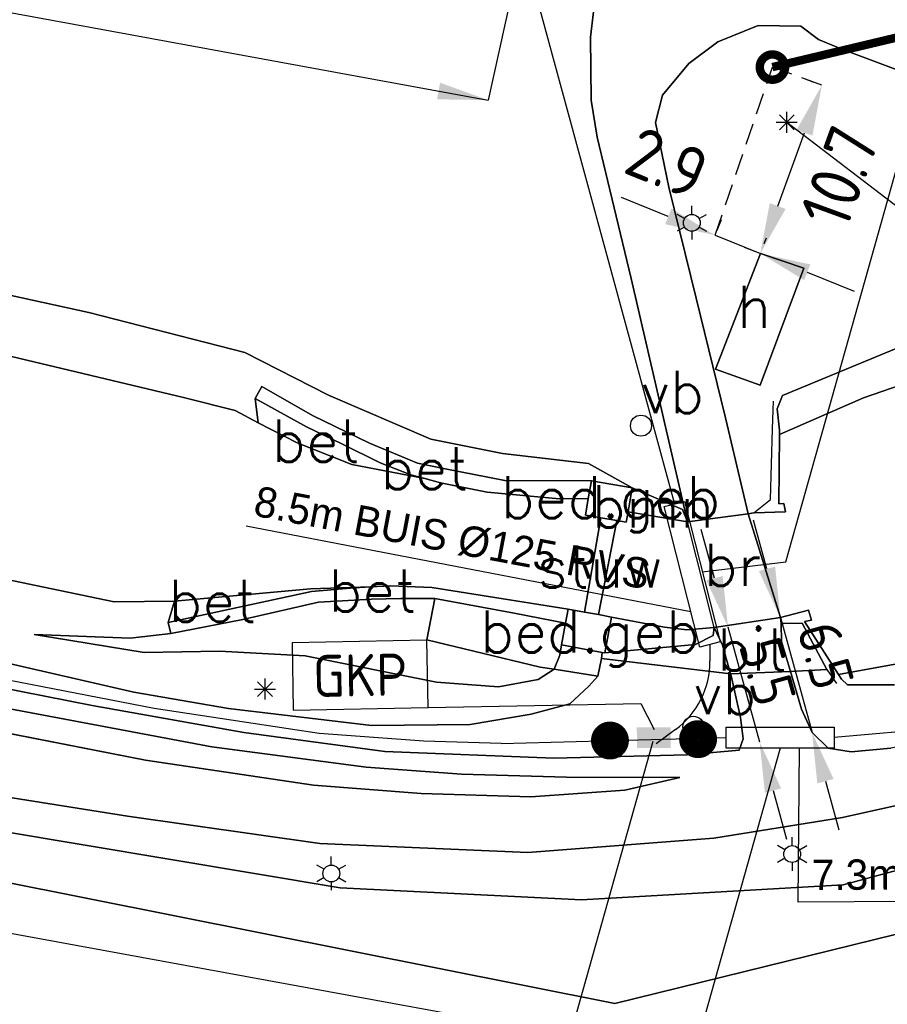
# Model space of a CAD drawing. Header units: millimetres. Extents: x 129727 to 131402, y 399018 to 399724.
# Tile 48 of 60: x 130564 to 130616, y 399204 to 399262. Entities that reach past the tile are written whole.
import ezdxf
from ezdxf.enums import TextEntityAlignment as Align

# ---------------------------------------------------------------- set-up
doc = ezdxf.new("R2010")
doc.units = ezdxf.units.MM
doc.linetypes.add('DASHED', pattern=[19.05, 12.7, -6.35])
doc.linetypes.add('HIDDEN', pattern=[9.525, 6.35, -3.175])
for name, color, linetype in [('EWD-EM-NW-KBLTRC', 3, 'Continuous'), ('EWD-KT-NW-LKTRWSVN', 7, 'Continuous'), ('EWD-KT-NW-LKTRWSVNVLG', 1, 'Continuous'), ('EWD-LINE50', 3, 'Continuous'), ('EWD-MB-NW-MBUIS', 2, 'Continuous'), ('EWD-MB-NW-MBUISVLG', 1, 'Continuous'), ('EWD-TXT18', 7, 'Continuous'), ('EWD-TXT25', 2, 'Continuous'), ('EWD-TXT35', 3, 'Continuous'), ('HTI_Boorlijn', 162, 'Continuous'), ('HTI_grens RWS', 162, 'FENCELINE1'), ('HTI_Maatvoering', 1, 'Continuous'), ('MD1-XX-KUNSTWERK', 7, 'Continuous'), ('MD1-XX-RASTER', 7, 'Continuous'), ('MDI-VL-BEKLEDING', 7, 'Continuous'), ('MDI-VL-BEPLANTING', 7, 'Continuous'), ('MDI-VL-GRAS', 7, 'Continuous'), ('MDI-VL-TALUD', 7, 'Continuous'), ('MDI-VL-VERHARDING', 7, 'Continuous'), ('MDI-VL-WATER', 7, 'Continuous'), ('MDI-XX-BEBOUWING', 10, 'Continuous'), ('MDI-XX-BEKLEDING', 255, 'Continuous'), ('MDI-XX-BEPLANTING', 80, 'Continuous'), ('MDI-XX-BORD', 255, 'Continuous'), ('MDI-XX-DAMWAND', 252, 'Continuous'), ('MDI-XX-KUNSTWERK', 130, 'Continuous'), ('MDI-XX-RASTER', 255, 'Continuous'), ('MDI-XX-TALUD', 84, 'Continuous'), ('MDI-XX-TERREINAFSCH', 253, 'Continuous'), ('MDI-XX-VERHARDING', 30, 'Continuous')]:
    doc.layers.add(name, color=color, linetype=linetype)
doc.layers.add('EWD-EM-NW-MATEN', color=1, linetype='Continuous', lineweight=25)
doc.styles.add('ISO', font='ISO.SHX')
doc.styles.add('ISO25', font='ISO', dxfattribs={"height": 2.5})
doc.styles.add('Maatvoering', font='isocp.shx')
doc.styles.add('ROMANS25', font='ROMANS.shx', dxfattribs={"height": 2.5})
doc.styles.add('rtw_iso', font='iso-rtw.shx')
doc.linetypes.add('FENCELINE1', pattern='A,6.35,-2.54,[133,ltypeshp.shx,S=2.54,R=0,X=-2.54,Y=0],-2.54,25.4', length=36.83)
doc.dimstyles.new('Maatvoering_1000', dxfattribs={"dimtxt": 3, "dimasz": 3, "dimexe": 1, "dimexo": 0.625, "dimtad": 1, "dimtxsty": 'Maatvoering', "dimcen": 3, "dimclre": 1, "dimadec": 1, "dimazin": 0, "dimtfac": 1, "dimtmove": 0, "dimatfit": 3, "dimfxl": 0, "dimarcsym": 0})

# ---------------------------------------------------------------- blocks, each defined once
blk = doc.blocks.new('KT001')
at = {"layer": 'EWD-LINE50'}
blk.add_lwpolyline([(4, 4), (-4, 4), (-4, 0), (4, 0)], close=True, dxfattribs=at)
at = {"layer": 'EWD-TXT18', "style": 'ISO', "flags": 1}
blk.add_attdef('AANSL', (1, 10.001), '', height=1.8, dxfattribs=at)
blk.add_attdef('AANSL', text='', height=1.8, rotation=180, dxfattribs=at).set_placement((1, 11.801), align=Align.RIGHT)
at = {"layer": 'EWD-TXT25', "style": 'ISO'}
blk.add_attdef('1', text='', height=2.5, dxfattribs=at).set_placement((0, 2), align=Align.MIDDLE)
blk.add_attdef('3', text='', height=2.5, rotation=180, dxfattribs=at).set_placement((0, 2), align=Align.MIDDLE)
at = {"layer": 'EWD-TXT35', "style": 'ISO'}
blk.add_attdef('4', text='', height=3.5, rotation=180, dxfattribs=at).set_placement((1, 8.5), align=Align.RIGHT)
blk.add_attdef('2', (1, 5), '', height=3.5, dxfattribs=at)
blk = doc.blocks.new('*D20')
at = {"color": 0, "lineweight": -2}
for p, q in [((130602.88, 399250.424), (130600.097, 399251.543)), ((130605.663, 399249.304), (130608.344, 399248.226)), ((130611.127, 399247.106), (130613.911, 399245.987))]:
    blk.add_line(p, q, dxfattribs=at)
at = {"color": 1, "lineweight": -2}
for p, q in [((130605.788, 399249.613), (130606.037, 399250.232)), ((130608.577, 399248.806), (130608.717, 399249.154))]:
    blk.add_line(p, q, dxfattribs=at)
at = {"color": 0}
for points in [[(130603.067, 399250.888), (130602.694, 399249.96), (130605.663, 399249.304)], [(130611.314, 399247.57), (130610.941, 399246.643), (130608.344, 399248.226)]]:
    blk.add_solid(points, dxfattribs=at)
at = {"layer": 'Defpoints', "color": 0}
for p in [(130605.554, 399249.033), (130608.344, 399248.226), (130608.344, 399248.226)]:
    blk.add_point(p, dxfattribs=at)
at = {"color": 0, "insert": (130602.799, 399253.588), "char_height": 3, "attachment_point": 5, "rotation": 338.08796, "style": 'Maatvoering'}
blk.add_mtext('2.9', dxfattribs=at)
blk = doc.blocks.new('*D21')
at = {"color": 1, "lineweight": -2}
for p, q in [((130611.473, 399258.399), (130611.058, 399258.551)), ((130608.073, 399248.322), (130607.404, 399248.567))]:
    blk.add_line(p, q, dxfattribs=at)
at = {"color": 0, "lineweight": -2}
blk.add_line((130609.374, 399251.04), (130610.966, 399255.39), dxfattribs=at)
at = {"color": 0}
for points in [[(130610.496, 399255.562), (130611.436, 399255.218), (130611.997, 399258.207)], [(130608.904, 399251.212), (130609.844, 399250.869), (130608.343, 399248.223)]]:
    blk.add_solid(points, dxfattribs=at)
at = {"layer": 'Defpoints', "color": 0}
for p in [(130611.997, 399258.207), (130612.06, 399258.184), (130608.66, 399248.107)]:
    blk.add_point(p, dxfattribs=at)
at = {"color": 0, "insert": (130613.045, 399252.784), "char_height": 3, "attachment_point": 5, "rotation": 69.89782, "style": 'Maatvoering'}
blk.add_mtext('10.7', dxfattribs=at)

msp = doc.modelspace()

# ---------------------------------------------------------------- linework, layer by layer
for p, q in [((130609.914, 399255.382), (130609.914, 399256.632)), ((130609.289, 399256.007), (130610.539, 399256.007)), ((130609.472, 399255.565), (130610.356, 399256.449)), ((130610.356, 399255.565), (130609.472, 399256.449)), ((130604.278, 399250.543), (130604.278, 399251.043)), ((130603.845, 399250.293), (130603.412, 399250.543)), ((130604.711, 399250.293), (130605.144, 399250.543)), ((130603.845, 399249.793), (130603.412, 399249.543)), ((130604.278, 399249.543), (130604.278, 399249.043)), ((130604.711, 399249.793), (130605.144, 399249.543)), ((130578.499, 399221.921), (130579.383, 399222.805)), ((130579.383, 399221.921), (130578.499, 399222.805)), ((130578.941, 399221.738), (130578.941, 399222.988)), ((130578.316, 399222.363), (130579.566, 399222.363)), ((130610.229, 399213.074), (130610.229, 399213.574)), ((130609.796, 399212.824), (130609.363, 399213.074)), ((130610.662, 399212.824), (130611.095, 399213.074)), ((130582.874, 399211.923), (130582.874, 399212.423)), ((130609.796, 399212.324), (130609.363, 399212.074)), ((130610.229, 399212.074), (130610.229, 399211.574)), ((130610.662, 399212.324), (130611.095, 399212.074)), ((130582.441, 399211.673), (130582.008, 399211.923)), ((130583.307, 399211.673), (130583.74, 399211.923)), ((130582.441, 399211.173), (130582.008, 399210.923)), ((130582.874, 399210.923), (130582.874, 399210.423)), ((130583.307, 399211.173), (130583.74, 399210.923))]:
    msp.add_line(p, q)
for centre, radius in [((130604.278, 399250.043), 0.5), ((130601.258, 399238.001), 0.625), ((130604.373, 399220.129), 0.625), ((130610.229, 399212.574), 0.5), ((130582.874, 399211.423), 0.5)]:
    msp.add_circle(centre, radius)
at = {"layer": 'EWD-EM-NW-KBLTRC'}
for p, q in [((130605.348, 399225.014), (130605.354, 399224.035)), ((130603.307, 399219.97), (130602.153, 399219.125)), ((130592.959, 399219.127), (130606.307, 399219.488))]:
    msp.add_line(p, q, dxfattribs=at)
for points in [[(130603.229, 399233.478), (130595.274, 399262.677, 0.291884), (130593.681, 399264.123), (130581.146, 399266.26), (130568.524, 399268.491), (130553.98, 399271.2), (130547.181, 399272.519, -0.422881), (130545.611, 399274.92), (130546.572, 399279.198)], [(130803.706, 399233.103), (130797.538, 399233.349), (130788.131, 399234.394), (130777.249, 399236.064), (130771.493, 399236.726), (130762.458, 399238.136), (130742.515, 399241.475), (130733.803, 399242.699), (130726.082, 399243.317), (130721.119, 399243.374), (130715.538, 399242.776), (130710.009, 399241.636), (130683.043, 399235.521), (130657.397, 399229.294), (130638.69, 399224.745), (130619.768, 399220.164, -0.037275), (130619.033, 399220.044), (130612.729, 399219.484)]]:
    msp.add_lwpolyline(points, format="xyb", dxfattribs=at)
msp.add_lwpolyline([(130592.959, 399219.127), (130588.374, 399219.265), (130582.158, 399219.739), (130572.363, 399221.207), (130558.361, 399223.927), (130542.807, 399226.912), (130494.477, 399236.445), (130464.371, 399242.469), (130443.756, 399246.8), (130436.567, 399248.326), (130434.924, 399248.871)], dxfattribs=at)
at = {"layer": 'EWD-EM-NW-KBLTRC', "linetype": 'HIDDEN', "const_width": 1.112}
for points in [[(130598.983, 399218.944, 1), (130599.85, 399219.682, 1)], [(130604.214, 399219.025, 1), (130605.081, 399219.763, 1)]]:
    msp.add_lwpolyline(points, format="xyb", close=True, dxfattribs=at)
at = {"layer": 'EWD-EM-NW-KBLTRC'}
msp.add_arc((130600.354, 399224.005), 5, 306.20001, 0.35005, dxfattribs=at)
at = {"layer": 'EWD-EM-NW-MATEN'}
for p, q in [((130543.725, 399266.198), (130592.192, 399257.325)), ((130593.681, 399264.123), (130592.192, 399257.325)), ((130604.212, 399226.954), (130577.829, 399232.029)), ((130608.739, 399229.504), (130607.943, 399232.397)), ((130605.625, 399228.947), (130604.829, 399231.84)), ((130609.535, 399226.612), (130611.413, 399219.79)), ((130606.422, 399226.055), (130608.3, 399219.233)), ((130610.583, 399209.726), (130610.671, 399218.86)), ((130612.209, 399216.898), (130613.005, 399214.005)), ((130609.096, 399216.341), (130609.892, 399213.448)), ((130633.225, 399209.809), (130610.583, 399209.726))]:
    msp.add_line(p, q, dxfattribs=at)
for points in [[(130603.567, 399217.127), (130600.296, 399216.357), (130594.716, 399215.972), (130588.209, 399216.169), (130581.81, 399216.657), (130571.838, 399218.151), (130557.773, 399220.883), (130542.215, 399223.869), (130493.873, 399233.404), (130463.748, 399239.432), (130443.116, 399243.767), (130438.968, 399244.647)], [(130797.483, 399232.852), (130788.065, 399233.898), (130777.182, 399235.568), (130771.426, 399236.23), (130762.378, 399237.642), (130742.439, 399240.981), (130733.748, 399242.202), (130726.059, 399242.817), (130721.143, 399242.874), (130715.615, 399242.281), (130710.115, 399241.147), (130683.157, 399235.034), (130657.515, 399228.808), (130638.808, 399224.259), (130619.235, 399219.521), (130616.081, 399218.861), (130613.743, 399218.643), (130612.374, 399218.861)]]:
    msp.add_lwpolyline(points, dxfattribs=at)
for points in [[(130589.331, 399258.357), (130589.151, 399257.373), (130592.192, 399257.325)], [(130609.221, 399229.637), (130608.257, 399229.372), (130609.535, 399226.612)], [(130606.108, 399229.08), (130605.143, 399228.815), (130606.422, 399226.055)], [(130612.691, 399217.03), (130611.727, 399216.765), (130611.413, 399219.79)], [(130609.578, 399216.473), (130608.614, 399216.208), (130608.3, 399219.233)]]:
    msp.add_solid(points, dxfattribs=at)
at = {"layer": 'EWD-KT-NW-LKTRWSVNVLG'}
msp.add_lwpolyline([(130601.961, 399219.248), (130556.869, 399059.149)], dxfattribs=at)
at = {"layer": 'EWD-LINE50'}
for p, q in [((130588.618, 399221.264), (130601.24, 399221.506)), ((130601.24, 399221.506), (130602.032, 399219.957))]:
    msp.add_line(p, q, dxfattribs=at)
msp.add_solid([(130601.014, 399218.862), (130601.011, 399220.098), (130603.019, 399218.866), (130603.016, 399220.102)], dxfattribs=at)
at = {"layer": 'EWD-MB-NW-MBUIS'}
for points in [[(130605.954, 399225.168), (130604.742, 399224.861), (130602.632, 399233.197), (130603.843, 399233.503)], [(130612.729, 399220.109), (130612.728, 399218.859), (130606.307, 399218.863), (130606.307, 399220.113)]]:
    msp.add_lwpolyline(points, close=True, dxfattribs=at)
at = {"layer": 'EWD-MB-NW-MBUISVLG', "color": 8}
msp.add_lwpolyline([(130604.899, 399229.335), (130609.865, 399229.917), (130677.475, 399469.971)], dxfattribs=at)
at = {"layer": 'EWD-MB-NW-MBUISVLG'}
msp.add_lwpolyline([(130609.518, 399218.861), (130570.515, 399080.379)], dxfattribs=at)
at = {"layer": 'HTI_Boorlijn', "const_width": 0.5}
msp.add_lwpolyline([(130759.499, 399295.052), (130609.061, 399259.285)], dxfattribs=at)
msp.add_lwpolyline([(130608.311, 399259.285, 1), (130609.811, 399259.285, 1)], format="xyb", close=True, dxfattribs=at)
at = {"layer": 'HTI_grens RWS', "linetype": 'FENCELINE1', "ltscale": 0.2}
msp.add_lwpolyline([(130000, 399394.103), (130023.492, 399382.014), (130051.869, 399367.611), (130074.726, 399356.089), (130099.987, 399343.266), (130254.29, 399264.59), (130319.155, 399252.697), (130442.229, 399230.165), (130761.979, 399171.579), (130855.528, 399169.639)], dxfattribs=at)
at = {"layer": 'HTI_Maatvoering', "linetype": 'DASHED', "ltscale": 0.1}
for p in [(130605.663, 399249.304), (130611.997, 399258.207)]:
    msp.add_line(p, (130609.061, 399259.285), dxfattribs=at)
at = {"layer": 'MD1-XX-KUNSTWERK'}
for p, q in [((130604.017, 399232.291), (130607.63, 399232.775)), ((130607.63, 399232.775), (130609.535, 399226.612)), ((130605.608, 399226.025), (130604.017, 399232.291)), ((130609.535, 399226.612), (130605.608, 399226.025)), ((130605.608, 399226.025), (130605.608, 399226.025))]:
    msp.add_line(p, q, dxfattribs=at)
at = {"layer": 'MD1-XX-RASTER'}
for p, q in [((130609.535, 399226.612), (130607.63, 399232.775)), ((130605.608, 399226.025), (130604.017, 399232.291))]:
    msp.add_line(p, q, dxfattribs=at)
at = {"layer": 'MDI-VL-BEKLEDING'}
for p, q in [((130578.361, 399239.606), (130578.747, 399240.319)), ((130578.747, 399240.319), (130581.754, 399238.599)), ((130578.535, 399238.162), (130578.361, 399239.606)), ((130578.361, 399239.606), (130581.393, 399237.931)), ((130581.393, 399237.931), (130578.361, 399239.606)), ((130578.361, 399239.606), (130578.361, 399239.606)), ((130581.754, 399238.599), (130585.147, 399236.96)), ((130580.856, 399236.973), (130578.535, 399238.162)), ((130578.535, 399238.162), (130578.535, 399238.162)), ((130581.393, 399237.931), (130583.491, 399236.924)), ((130583.491, 399236.924), (130581.393, 399237.931)), ((130584.083, 399235.706), (130580.856, 399236.973)), ((130583.491, 399236.924), (130585.766, 399235.789)), ((130585.766, 399235.789), (130583.491, 399236.924)), ((130585.147, 399236.96), (130587.99, 399235.783)), ((130588.422, 399234.856), (130584.083, 399235.706)), ((130585.766, 399235.789), (130587.593, 399235.087)), ((130587.593, 399235.087), (130585.766, 399235.789)), ((130587.99, 399235.783), (130589.633, 399235.434)), ((130589.633, 399235.434), (130593.174, 399234.753)), ((130587.593, 399235.087), (130588.422, 399234.856)), ((130588.422, 399234.856), (130587.593, 399235.087)), ((130589.347, 399234.599), (130588.422, 399234.856)), ((130592.125, 399234.06), (130589.347, 399234.599)), ((130593.174, 399234.753), (130598.313, 399234.727)), ((130598.313, 399234.727), (130598.132, 399233.682)), ((130596.419, 399233.655), (130592.125, 399234.06)), ((130598.132, 399233.682), (130596.419, 399233.655)), ((130581.642, 399228.317), (130585.209, 399228.435)), ((130585.209, 399228.435), (130584.23, 399228.377)), ((130584.23, 399228.377), (130585.209, 399228.435)), ((130585.209, 399228.435), (130586.379, 399228.504)), ((130586.379, 399228.504), (130588.842, 399228.389)), ((130581.689, 399228.16), (130573.18, 399226.31)), ((130573.18, 399226.31), (130581.689, 399228.16)), ((130573.571, 399227.591), (130581.642, 399228.317)), ((130584.23, 399228.377), (130581.689, 399228.16)), ((130581.689, 399228.16), (130584.23, 399228.377)), ((130588.842, 399228.389), (130590.463, 399228.147)), ((130590.463, 399228.147), (130596.936, 399227.115)), ((130573.18, 399226.31), (130573.571, 399227.591)), ((130582.114, 399227.534), (130577.63, 399226.504)), ((130583.548, 399227.595), (130582.114, 399227.534)), ((130585.257, 399227.703), (130583.548, 399227.595)), ((130587.003, 399227.741), (130585.257, 399227.703)), ((130589.017, 399227.742), (130587.003, 399227.741)), ((130593.72, 399226.877), (130589.017, 399227.742)), ((130589.017, 399227.742), (130589.017, 399227.742)), ((130596.782, 399226.278), (130593.72, 399226.877)), ((130596.936, 399227.115), (130596.782, 399226.278)), ((130573.18, 399226.31), (130573.18, 399226.31)), ((130573.351, 399225.656), (130573.18, 399226.31)), ((130577.63, 399226.504), (130573.351, 399225.656))]:
    msp.add_line(p, q, dxfattribs=at)
at = {"layer": 'MDI-VL-BEPLANTING'}
for p, q in [((130598.785, 399265.422), (130598.255, 399261.062)), ((130598.255, 399261.062), (130598.307, 399257.33)), ((130598.307, 399257.33), (130598.657, 399255.131)), ((130598.657, 399255.131), (130600.669, 399246.74)), ((130547.596, 399249.289), (130568.485, 399244.718)), ((130568.485, 399244.718), (130547.596, 399249.289)), ((130600.669, 399246.74), (130604.017, 399232.291)), ((130568.485, 399244.718), (130577.74, 399242.352)), ((130577.74, 399242.352), (130568.485, 399244.718)), ((130574.096, 399239.68), (130562.574, 399242.415)), ((130577.74, 399242.352), (130582.712, 399239.815)), ((130582.712, 399239.815), (130577.74, 399242.352)), ((130578.747, 399240.319), (130578.361, 399239.606)), ((130581.754, 399238.599), (130578.747, 399240.319)), ((130577.173, 399238.895), (130574.096, 399239.68)), ((130578.361, 399239.606), (130578.535, 399238.162)), ((130582.712, 399239.815), (130588.788, 399237.206)), ((130588.788, 399237.206), (130582.712, 399239.815)), ((130578.535, 399238.162), (130577.173, 399238.895)), ((130585.147, 399236.96), (130581.754, 399238.599)), ((130578.535, 399238.162), (130578.535, 399238.162)), ((130588.788, 399237.206), (130593.033, 399236.347)), ((130593.033, 399236.347), (130588.788, 399237.206)), ((130587.99, 399235.783), (130585.147, 399236.96)), ((130593.033, 399236.347), (130598.142, 399235.762)), ((130598.142, 399235.762), (130593.033, 399236.347)), ((130589.633, 399235.434), (130587.99, 399235.783)), ((130593.174, 399234.753), (130589.633, 399235.434)), ((130598.142, 399235.762), (130600.734, 399234.309)), ((130600.734, 399234.309), (130598.142, 399235.762)), ((130598.313, 399234.727), (130593.174, 399234.753)), ((130600.734, 399234.309), (130598.313, 399234.727)), ((130600.488, 399232.883), (130600.734, 399234.309)), ((130603.726, 399233.032), (130600.734, 399234.309)), ((130600.734, 399234.309), (130603.726, 399233.032)), ((130600.734, 399234.309), (130600.734, 399234.309)), ((130604.017, 399232.291), (130600.488, 399232.883)), ((130604.017, 399232.291), (130603.726, 399233.032)), ((130603.726, 399233.032), (130604.017, 399232.291)), ((130604.017, 399232.291), (130604.017, 399232.291)), ((130583.397, 399210.571), (130531.92, 399219.15)), ((130531.92, 399219.15), (130583.397, 399210.571)), ((130532.652, 399217.068), (130599.705, 399203.709)), ((130599.705, 399203.709), (130532.652, 399217.068)), ((130559.085, 399216.668), (130570.774, 399214.827)), ((130613.231, 399214.739), (130620.161, 399216.31)), ((130570.774, 399214.827), (130582.19, 399213.199)), ((130605.583, 399213.522), (130613.231, 399214.739)), ((130628.994, 399214.96), (130613.257, 399210.75)), ((130613.257, 399210.75), (130628.994, 399214.96)), ((130594.533, 399212.672), (130605.583, 399213.522)), ((130582.19, 399213.199), (130594.533, 399212.672)), ((130597.731, 399209.85), (130583.397, 399210.571)), ((130583.397, 399210.571), (130597.731, 399209.85)), ((130613.257, 399210.75), (130597.731, 399209.85)), ((130597.731, 399209.85), (130613.257, 399210.75)), ((130599.705, 399203.709), (130616.354, 399207.803)), ((130616.354, 399207.803), (130599.705, 399203.709)), ((130599.705, 399203.709), (130599.705, 399203.709))]:
    msp.add_line(p, q, dxfattribs=at)
at = {"layer": 'MDI-VL-GRAS'}
for p, q in [((130605.822, 399260.794), (130608.215, 399261.75)), ((130608.215, 399261.75), (130610.751, 399261.706)), ((130610.751, 399261.706), (130611.788, 399260.925)), ((130604.091, 399259.494), (130605.822, 399260.794)), ((130611.788, 399260.925), (130613.084, 399260.389)), ((130613.084, 399260.389), (130616.726, 399259.018)), ((130602.541, 399257.613), (130604.091, 399259.494)), ((130602.125, 399255.992), (130602.541, 399257.613)), ((130602.917, 399252.157), (130602.125, 399255.992)), ((130604.54, 399245.568), (130602.917, 399252.157)), ((130608.344, 399248.226), (130605.684, 399241.358)), ((130610.932, 399247.345), (130608.344, 399248.226)), ((130608.343, 399240.414), (130610.932, 399247.345)), ((130606.272, 399238.461), (130604.54, 399245.568)), ((130617.301, 399242.965), (130609.658, 399239.793)), ((130609.658, 399239.793), (130617.301, 399242.965)), ((130623.011, 399242.603), (130614.468, 399239.662)), ((130605.684, 399241.358), (130608.343, 399240.414)), ((130608.343, 399240.414), (130608.343, 399240.414)), ((130609.658, 399239.793), (130609.35, 399239)), ((130609.35, 399239), (130609.658, 399239.793)), ((130614.468, 399239.662), (130609.473, 399237.479)), ((130609.35, 399239), (130609.475, 399237.734)), ((130609.35, 399239), (130609.35, 399239)), ((130609.475, 399237.734), (130609.35, 399239)), ((130609.35, 399239), (130609.35, 399239)), ((130607.63, 399232.775), (130606.272, 399238.461)), ((130609.473, 399237.479), (130609.449, 399233.371)), ((130609.475, 399237.734), (130609.473, 399237.479)), ((130609.473, 399237.479), (130609.475, 399237.734)), ((130609.449, 399233.371), (130609.745, 399233.385)), ((130609.745, 399233.385), (130609.83, 399232.893)), ((130607.957, 399232.819), (130607.63, 399232.775)), ((130609.83, 399232.893), (130607.957, 399232.819)), ((130562.404, 399229.124), (130569.977, 399227.538)), ((130612.979, 399223.226), (130639.517, 399228.156)), ((130569.977, 399227.538), (130573.571, 399227.591)), ((130573.571, 399227.591), (130573.18, 399226.31)), ((130577.63, 399226.504), (130582.114, 399227.534)), ((130582.114, 399227.534), (130583.548, 399227.595)), ((130583.548, 399227.595), (130585.257, 399227.703)), ((130585.257, 399227.703), (130587.003, 399227.741)), ((130587.003, 399227.741), (130589.017, 399227.742)), ((130589.017, 399227.742), (130588.549, 399225.286)), ((130588.549, 399225.286), (130589.017, 399227.742)), ((130589.017, 399227.742), (130593.72, 399226.877)), ((130593.72, 399226.877), (130596.782, 399226.278)), ((130609.535, 399226.612), (130611.201, 399227.041)), ((130611.201, 399227.041), (130611.376, 399226.461)), ((130573.18, 399226.31), (130573.351, 399225.656)), ((130573.351, 399225.656), (130577.63, 399226.504)), ((130596.782, 399226.278), (130596.544, 399224.984)), ((130599.12, 399224.511), (130599.511, 399226.641)), ((130599.511, 399226.641), (130602.658, 399226.034)), ((130609.582, 399226.257), (130609.535, 399226.612)), ((130609.535, 399226.612), (130609.535, 399226.612)), ((130610.822, 399226.277), (130609.582, 399226.257)), ((130609.582, 399226.257), (130610.822, 399226.277)), ((130609.594, 399225.192), (130609.582, 399226.257)), ((130609.582, 399226.257), (130609.582, 399226.257)), ((130612.289, 399223.535), (130610.822, 399226.277)), ((130610.822, 399226.277), (130612.289, 399223.535)), ((130611.376, 399226.461), (130610.963, 399226.372)), ((130610.963, 399226.372), (130612.979, 399223.226)), ((130570.937, 399225.391), (130565.227, 399225.603)), ((130565.227, 399225.603), (130571.773, 399224.53)), ((130571.773, 399224.53), (130565.227, 399225.603)), ((130565.227, 399225.603), (130570.937, 399225.391)), ((130573.351, 399225.656), (130570.937, 399225.391)), ((130570.937, 399225.391), (130573.351, 399225.656)), ((130602.658, 399226.034), (130603.973, 399225.891)), ((130603.973, 399225.891), (130605.608, 399226.025)), ((130604.493, 399225.007), (130605.536, 399225.543)), ((130605.536, 399225.543), (130604.493, 399225.007)), ((130605.536, 399225.543), (130605.608, 399226.025)), ((130605.608, 399226.025), (130605.536, 399225.543)), ((130605.608, 399226.025), (130606.1, 399224.979)), ((130605.608, 399226.025), (130605.608, 399226.025)), ((130605.608, 399226.025), (130605.608, 399226.025)), ((130588.549, 399225.286), (130595.279, 399223.676)), ((130595.279, 399223.676), (130588.549, 399225.286)), ((130596.436, 399224.373), (130596.544, 399224.984)), ((130596.544, 399224.984), (130596.436, 399224.373)), ((130596.544, 399224.984), (130598.952, 399224.542)), ((130599.12, 399224.511), (130604.493, 399225.007)), ((130604.493, 399225.007), (130599.12, 399224.511)), ((130606.1, 399224.979), (130606.574, 399223.28)), ((130610.125, 399223.402), (130609.594, 399225.192)), ((130571.773, 399224.53), (130576.23, 399224.616)), ((130576.23, 399224.616), (130571.773, 399224.53)), ((130576.23, 399224.616), (130581.321, 399224.337)), ((130581.321, 399224.337), (130576.23, 399224.616)), ((130581.321, 399224.337), (130589.114, 399222.782)), ((130589.114, 399222.782), (130581.321, 399224.337)), ((130596.113, 399223.545), (130596.436, 399224.373)), ((130596.436, 399224.373), (130596.113, 399223.545)), ((130598.952, 399224.542), (130598.919, 399224.183)), ((130598.919, 399224.183), (130598.952, 399224.542)), ((130598.952, 399224.542), (130599.12, 399224.511)), ((130562.298, 399224.215), (130571.16, 399222.18)), ((130571.16, 399222.18), (130562.298, 399224.215)), ((130598.689, 399223.139), (130598.919, 399224.183)), ((130598.919, 399224.183), (130598.689, 399223.139)), ((130598.919, 399224.183), (130606.574, 399223.28)), ((130606.574, 399223.28), (130598.919, 399224.183)), ((130595.152, 399222.934), (130596.113, 399223.545)), ((130596.113, 399223.545), (130595.152, 399222.934)), ((130595.279, 399223.676), (130596.113, 399223.545)), ((130596.113, 399223.545), (130595.279, 399223.676)), ((130596.113, 399223.545), (130598.689, 399223.139)), ((130596.113, 399223.545), (130596.113, 399223.545)), ((130598.689, 399223.139), (130596.113, 399223.545)), ((130596.113, 399223.545), (130596.113, 399223.545)), ((130596.113, 399223.545), (130596.113, 399223.545)), ((130606.574, 399223.28), (130606.609, 399223.156)), ((130606.609, 399223.156), (130607.16, 399220.676)), ((130610.125, 399223.402), (130612.289, 399223.535)), ((130612.289, 399223.535), (130610.125, 399223.402)), ((130610.783, 399221.182), (130610.125, 399223.402)), ((130613.156, 399222.949), (130612.979, 399223.226)), ((130612.979, 399223.226), (130613.156, 399222.949)), ((130568.687, 399221.399), (130560.902, 399222.919)), ((130589.114, 399222.782), (130592.79, 399222.501)), ((130592.79, 399222.501), (130589.114, 399222.782)), ((130592.79, 399222.501), (130595.152, 399222.934)), ((130595.152, 399222.934), (130592.79, 399222.501)), ((130598.163, 399222.548), (130598.689, 399223.139)), ((130598.689, 399223.139), (130598.163, 399222.548)), ((130613.519, 399222.624), (130613.156, 399222.949)), ((130613.156, 399222.949), (130613.519, 399222.624)), ((130616.306, 399222.619), (130613.519, 399222.624)), ((130613.519, 399222.624), (130616.306, 399222.619)), ((130571.16, 399222.18), (130576.768, 399221.221)), ((130576.768, 399221.221), (130571.16, 399222.18)), ((130597.028, 399221.482), (130598.163, 399222.548)), ((130598.163, 399222.548), (130597.028, 399221.482)), ((130562.35, 399221.46), (130575.783, 399218.934)), ((130577.682, 399219.781), (130568.687, 399221.399)), ((130594.748, 399220.881), (130597.028, 399221.482)), ((130597.028, 399221.482), (130594.748, 399220.881)), ((130571.838, 399218.151), (130557.773, 399220.883)), ((130576.768, 399221.221), (130585.26, 399220.209)), ((130585.26, 399220.209), (130576.768, 399221.221)), ((130591.113, 399220.266), (130594.748, 399220.881)), ((130594.748, 399220.881), (130591.113, 399220.266)), ((130611.413, 399219.79), (130610.783, 399221.182)), ((130585.26, 399220.209), (130591.113, 399220.266)), ((130591.113, 399220.266), (130585.26, 399220.209)), ((130607.16, 399220.676), (130607.316, 399219.415)), ((130586.057, 399218.662), (130577.682, 399219.781)), ((130612.374, 399218.861), (130611.413, 399219.79)), ((130607.316, 399219.415), (130607.088, 399218.746)), ((130575.783, 399218.934), (130584.937, 399217.727)), ((130596.093, 399218.266), (130586.057, 399218.662)), ((130603.996, 399218.469), (130596.093, 399218.266)), ((130607.088, 399218.746), (130603.996, 399218.469)), ((130613.743, 399218.643), (130612.374, 399218.861)), ((130616.081, 399218.861), (130613.743, 399218.643)), ((130581.81, 399216.657), (130571.838, 399218.151)), ((130584.937, 399217.727), (130590.599, 399217.319)), ((130590.599, 399217.319), (130596.83, 399217.143)), ((130596.83, 399217.143), (130603.567, 399217.127)), ((130603.567, 399217.127), (130600.296, 399216.357)), ((130588.209, 399216.169), (130581.81, 399216.657)), ((130594.716, 399215.972), (130588.209, 399216.169)), ((130600.296, 399216.357), (130594.716, 399215.972))]:
    msp.add_line(p, q, dxfattribs=at)
at = {"layer": 'MDI-VL-TALUD'}
for p, q in [((130547.596, 399249.289), (130568.485, 399244.718)), ((130568.485, 399244.718), (130577.74, 399242.352)), ((130609.658, 399239.793), (130617.301, 399242.965)), ((130623.011, 399242.603), (130614.468, 399239.662)), ((130574.096, 399239.68), (130562.574, 399242.415)), ((130577.74, 399242.352), (130582.712, 399239.815)), ((130578.747, 399240.319), (130578.361, 399239.606)), ((130581.754, 399238.599), (130578.747, 399240.319)), ((130577.173, 399238.895), (130574.096, 399239.68)), ((130578.361, 399239.606), (130578.535, 399238.162)), ((130582.712, 399239.815), (130588.788, 399237.206)), ((130609.35, 399239), (130609.658, 399239.793)), ((130614.468, 399239.662), (130609.473, 399237.479)), ((130614.468, 399239.662), (130614.468, 399239.662)), ((130609.475, 399237.734), (130609.35, 399239)), ((130578.535, 399238.162), (130577.173, 399238.895)), ((130585.147, 399236.96), (130581.754, 399238.599)), ((130588.788, 399237.206), (130593.033, 399236.347)), ((130609.473, 399237.479), (130609.475, 399237.734)), ((130587.99, 399235.783), (130585.147, 399236.96)), ((130593.033, 399236.347), (130598.142, 399235.762)), ((130589.633, 399235.434), (130587.99, 399235.783)), ((130593.174, 399234.753), (130589.633, 399235.434)), ((130598.142, 399235.762), (130600.734, 399234.309)), ((130598.313, 399234.727), (130593.174, 399234.753)), ((130600.734, 399234.309), (130598.313, 399234.727)), ((130562.404, 399229.124), (130569.977, 399227.538)), ((130612.979, 399223.226), (130639.517, 399228.156)), ((130569.977, 399227.538), (130573.571, 399227.591)), ((130573.571, 399227.591), (130573.18, 399226.31)), ((130573.571, 399227.591), (130573.571, 399227.591)), ((130573.18, 399226.31), (130573.351, 399225.656)), ((130570.937, 399225.391), (130565.227, 399225.603)), ((130565.227, 399225.603), (130571.773, 399224.53)), ((130573.351, 399225.656), (130570.937, 399225.391)), ((130596.436, 399224.373), (130596.544, 399224.984)), ((130596.544, 399224.984), (130598.952, 399224.542)), ((130571.773, 399224.53), (130576.23, 399224.616)), ((130576.23, 399224.616), (130581.321, 399224.337)), ((130581.321, 399224.337), (130589.114, 399222.782)), ((130596.113, 399223.545), (130596.436, 399224.373)), ((130598.952, 399224.542), (130598.919, 399224.183)), ((130571.16, 399222.18), (130562.298, 399224.215)), ((130598.919, 399224.183), (130598.689, 399223.139)), ((130595.152, 399222.934), (130596.113, 399223.545)), ((130596.113, 399223.545), (130598.689, 399223.139)), ((130598.689, 399223.139), (130596.113, 399223.545)), ((130596.113, 399223.545), (130596.113, 399223.545)), ((130613.156, 399222.949), (130612.979, 399223.226)), ((130589.114, 399222.782), (130592.79, 399222.501)), ((130592.79, 399222.501), (130595.152, 399222.934)), ((130598.689, 399223.139), (130598.163, 399222.548)), ((130613.519, 399222.624), (130613.156, 399222.949)), ((130616.306, 399222.619), (130613.519, 399222.624)), ((130576.768, 399221.221), (130571.16, 399222.18)), ((130598.163, 399222.548), (130597.028, 399221.482)), ((130597.028, 399221.482), (130594.748, 399220.881)), ((130585.26, 399220.209), (130576.768, 399221.221)), ((130594.748, 399220.881), (130591.113, 399220.266)), ((130591.113, 399220.266), (130585.26, 399220.209)), ((130531.92, 399219.15), (130583.397, 399210.571)), ((130599.705, 399203.709), (130532.652, 399217.068)), ((130613.257, 399210.75), (130628.994, 399214.96)), ((130583.397, 399210.571), (130597.731, 399209.85)), ((130597.731, 399209.85), (130613.257, 399210.75)), ((130616.354, 399207.803), (130599.705, 399203.709)), ((130599.705, 399203.709), (130599.705, 399203.709))]:
    msp.add_line(p, q, dxfattribs=at)
at = {"layer": 'MDI-VL-VERHARDING'}
for p, q in [((130598.255, 399261.062), (130598.785, 399265.422)), ((130608.215, 399261.75), (130605.822, 399260.794)), ((130610.751, 399261.706), (130608.215, 399261.75)), ((130611.788, 399260.925), (130610.751, 399261.706)), ((130598.307, 399257.33), (130598.255, 399261.062)), ((130605.822, 399260.794), (130604.091, 399259.494)), ((130613.084, 399260.389), (130611.788, 399260.925)), ((130616.726, 399259.018), (130613.084, 399260.389)), ((130604.091, 399259.494), (130602.541, 399257.613)), ((130598.657, 399255.131), (130598.307, 399257.33)), ((130602.541, 399257.613), (130602.125, 399255.992)), ((130602.125, 399255.992), (130602.917, 399252.157)), ((130600.669, 399246.74), (130598.657, 399255.131)), ((130602.917, 399252.157), (130604.54, 399245.568)), ((130604.017, 399232.291), (130600.669, 399246.74)), ((130604.54, 399245.568), (130606.272, 399238.461)), ((130606.272, 399238.461), (130607.63, 399232.775)), ((130607.63, 399232.775), (130604.017, 399232.291)), ((130604.017, 399232.291), (130604.017, 399232.291)), ((130605.608, 399226.025), (130609.535, 399226.612)), ((130609.535, 399226.612), (130609.582, 399226.257)), ((130609.582, 399226.257), (130609.594, 399225.192)), ((130606.1, 399224.979), (130605.608, 399226.025)), ((130606.574, 399223.28), (130606.1, 399224.979)), ((130609.594, 399225.192), (130610.125, 399223.402)), ((130606.574, 399223.28), (130610.125, 399223.402)), ((130610.125, 399223.402), (130606.574, 399223.28)), ((130606.609, 399223.156), (130606.574, 399223.28)), ((130606.574, 399223.28), (130606.574, 399223.28)), ((130607.16, 399220.676), (130606.609, 399223.156)), ((130610.125, 399223.402), (130610.783, 399221.182)), ((130560.902, 399222.919), (130568.687, 399221.399)), ((130575.783, 399218.934), (130562.35, 399221.46)), ((130568.687, 399221.399), (130577.682, 399219.781)), ((130557.773, 399220.883), (130571.838, 399218.151)), ((130610.783, 399221.182), (130611.413, 399219.79)), ((130607.316, 399219.415), (130607.16, 399220.676)), ((130577.682, 399219.781), (130586.057, 399218.662)), ((130611.413, 399219.79), (130612.374, 399218.861)), ((130607.088, 399218.746), (130607.316, 399219.415)), ((130584.937, 399217.727), (130575.783, 399218.934)), ((130586.057, 399218.662), (130596.093, 399218.266)), ((130596.093, 399218.266), (130603.996, 399218.469)), ((130603.996, 399218.469), (130607.088, 399218.746)), ((130612.374, 399218.861), (130613.743, 399218.643)), ((130613.743, 399218.643), (130616.081, 399218.861)), ((130571.838, 399218.151), (130581.81, 399216.657)), ((130590.599, 399217.319), (130584.937, 399217.727)), ((130596.83, 399217.143), (130590.599, 399217.319)), ((130603.567, 399217.127), (130596.83, 399217.143)), ((130600.296, 399216.357), (130603.567, 399217.127)), ((130570.774, 399214.827), (130559.085, 399216.668)), ((130581.81, 399216.657), (130588.209, 399216.169)), ((130588.209, 399216.169), (130594.716, 399215.972)), ((130594.716, 399215.972), (130600.296, 399216.357)), ((130620.161, 399216.31), (130613.231, 399214.739)), ((130582.19, 399213.199), (130570.774, 399214.827)), ((130613.231, 399214.739), (130605.583, 399213.522)), ((130605.583, 399213.522), (130594.533, 399212.672)), ((130594.533, 399212.672), (130582.19, 399213.199))]:
    msp.add_line(p, q, dxfattribs=at)
at = {"layer": 'MDI-VL-WATER'}
for p, q in [((130614.468, 399239.662), (130623.011, 399242.603)), ((130562.574, 399242.415), (130574.096, 399239.68)), ((130574.096, 399239.68), (130577.173, 399238.895)), ((130609.473, 399237.479), (130614.468, 399239.662)), ((130577.173, 399238.895), (130578.535, 399238.162)), ((130578.535, 399238.162), (130580.856, 399236.973)), ((130609.449, 399233.371), (130609.473, 399237.479)), ((130580.856, 399236.973), (130584.083, 399235.706)), ((130584.083, 399235.706), (130588.422, 399234.856)), ((130588.422, 399234.856), (130589.347, 399234.599)), ((130589.347, 399234.599), (130592.125, 399234.06)), ((130592.125, 399234.06), (130596.419, 399233.655)), ((130596.419, 399233.655), (130598.132, 399233.682)), ((130598.132, 399233.682), (130597.961, 399232.691)), ((130609.745, 399233.385), (130609.449, 399233.371)), ((130609.83, 399232.893), (130609.745, 399233.385)), ((130598.882, 399232.532), (130597.895, 399226.938)), ((130597.961, 399232.691), (130598.882, 399232.532)), ((130600.382, 399232.272), (130600.488, 399232.883)), ((130600.488, 399232.883), (130604.017, 399232.291)), ((130604.017, 399232.291), (130607.63, 399232.775)), ((130607.63, 399232.775), (130607.957, 399232.819)), ((130607.957, 399232.819), (130609.83, 399232.893)), ((130598.728, 399226.785), (130599.825, 399232.368)), ((130599.825, 399232.368), (130600.382, 399232.272)), ((130569.977, 399227.538), (130562.404, 399229.124)), ((130585.209, 399228.435), (130581.642, 399228.317)), ((130586.379, 399228.504), (130585.209, 399228.435)), ((130588.842, 399228.389), (130586.379, 399228.504)), ((130581.642, 399228.317), (130573.571, 399227.591)), ((130590.463, 399228.147), (130588.842, 399228.389)), ((130596.936, 399227.115), (130590.463, 399228.147)), ((130639.517, 399228.156), (130612.979, 399223.226)), ((130573.571, 399227.591), (130569.977, 399227.538)), ((130573.571, 399227.591), (130573.571, 399227.591)), ((130597.895, 399226.938), (130596.936, 399227.115)), ((130599.511, 399226.641), (130598.728, 399226.785)), ((130611.201, 399227.041), (130609.535, 399226.612)), ((130611.376, 399226.461), (130611.201, 399227.041)), ((130602.658, 399226.034), (130599.511, 399226.641)), ((130609.535, 399226.612), (130605.608, 399226.025)), ((130610.963, 399226.372), (130611.376, 399226.461)), ((130612.979, 399223.226), (130610.963, 399226.372)), ((130603.973, 399225.891), (130602.658, 399226.034)), ((130605.608, 399226.025), (130603.973, 399225.891))]:
    msp.add_line(p, q, dxfattribs=at)
at = {"layer": 'MDI-XX-BEBOUWING'}
for p, q in [((130605.684, 399241.358), (130608.344, 399248.226)), ((130608.344, 399248.226), (130610.932, 399247.345)), ((130610.932, 399247.345), (130608.343, 399240.414)), ((130608.343, 399240.414), (130605.684, 399241.358)), ((130608.343, 399240.414), (130608.343, 399240.414)), ((130598.132, 399233.682), (130598.313, 399234.727)), ((130598.313, 399234.727), (130600.734, 399234.309)), ((130600.734, 399234.309), (130600.488, 399232.883)), ((130597.961, 399232.691), (130598.132, 399233.682)), ((130598.882, 399232.532), (130597.961, 399232.691)), ((130599.825, 399232.368), (130598.882, 399232.532)), ((130598.882, 399232.532), (130598.882, 399232.532)), ((130600.488, 399232.883), (130600.382, 399232.272)), ((130600.382, 399232.272), (130599.825, 399232.368)), ((130596.782, 399226.278), (130596.936, 399227.115)), ((130596.936, 399227.115), (130597.895, 399226.938)), ((130597.895, 399226.938), (130598.728, 399226.785)), ((130597.895, 399226.938), (130597.895, 399226.938)), ((130598.728, 399226.785), (130599.511, 399226.641)), ((130596.544, 399224.984), (130596.782, 399226.278)), ((130599.511, 399226.641), (130599.12, 399224.511)), ((130598.952, 399224.542), (130596.544, 399224.984)), ((130599.12, 399224.511), (130598.952, 399224.542))]:
    msp.add_line(p, q, dxfattribs=at)
at = {"layer": 'MDI-XX-BEPLANTING'}
msp.add_line((130609.914, 399256.007), (130620.676, 399247.801), dxfattribs=at)
at = {"layer": 'MDI-XX-DAMWAND'}
for p, q in [((130578.361, 399239.606), (130581.393, 399237.931)), ((130609.475, 399237.734), (130609.35, 399239)), ((130581.393, 399237.931), (130583.491, 399236.924)), ((130609.449, 399233.371), (130609.473, 399237.479)), ((130609.473, 399237.479), (130609.475, 399237.734)), ((130583.491, 399236.924), (130585.766, 399235.789)), ((130585.766, 399235.789), (130587.593, 399235.087)), ((130587.593, 399235.087), (130588.422, 399234.856)), ((130588.422, 399234.856), (130589.347, 399234.599)), ((130589.347, 399234.599), (130592.125, 399234.06)), ((130592.125, 399234.06), (130596.419, 399233.655)), ((130596.419, 399233.655), (130598.132, 399233.682)), ((130609.745, 399233.385), (130609.449, 399233.371)), ((130609.83, 399232.893), (130609.745, 399233.385)), ((130604.017, 399232.291), (130600.488, 399232.883)), ((130607.63, 399232.775), (130607.957, 399232.819)), ((130607.957, 399232.819), (130609.83, 399232.893)), ((130585.209, 399228.435), (130584.23, 399228.377)), ((130586.379, 399228.504), (130585.209, 399228.435)), ((130588.842, 399228.389), (130586.379, 399228.504)), ((130581.689, 399228.16), (130573.18, 399226.31)), ((130584.23, 399228.377), (130581.689, 399228.16)), ((130590.463, 399228.147), (130588.842, 399228.389)), ((130596.936, 399227.115), (130590.463, 399228.147)), ((130612.979, 399223.226), (130639.517, 399228.156)), ((130609.535, 399226.612), (130611.201, 399227.041)), ((130611.201, 399227.041), (130611.376, 399226.461)), ((130573.18, 399226.31), (130573.351, 399225.656)), ((130599.511, 399226.641), (130602.658, 399226.034)), ((130611.376, 399226.461), (130610.963, 399226.372)), ((130610.963, 399226.372), (130612.979, 399223.226)), ((130602.658, 399226.034), (130603.973, 399225.891)), ((130603.973, 399225.891), (130605.608, 399226.025)), ((130612.979, 399223.226), (130613.156, 399222.949)), ((130613.156, 399222.949), (130613.519, 399222.624))]:
    msp.add_line(p, q, dxfattribs=at)
at = {"layer": 'MDI-XX-KUNSTWERK'}
for p, q in [((130597.895, 399226.938), (130598.882, 399232.532)), ((130598.882, 399232.532), (130599.825, 399232.368)), ((130604.017, 399232.291), (130607.63, 399232.775)), ((130599.825, 399232.368), (130598.728, 399226.785)), ((130598.728, 399226.785), (130597.895, 399226.938)), ((130597.895, 399226.938), (130597.895, 399226.938)), ((130605.608, 399226.025), (130609.535, 399226.612))]:
    msp.add_line(p, q, dxfattribs=at)
at = {"layer": 'MDI-XX-RASTER'}
for p, q in [((130609.064, 399237.816), (130609.128, 399239.464)), ((130608.956, 399233.624), (130609.064, 399237.816)), ((130603.726, 399233.032), (130600.734, 399234.309)), ((130607.957, 399232.819), (130608.956, 399233.624)), ((130604.017, 399232.291), (130603.726, 399233.032)), ((130588.549, 399225.286), (130589.017, 399227.742)), ((130609.535, 399226.612), (130609.582, 399226.257)), ((130609.582, 399226.257), (130610.822, 399226.277)), ((130610.822, 399226.277), (130612.289, 399223.535)), ((130604.493, 399225.007), (130605.536, 399225.543)), ((130605.536, 399225.543), (130605.608, 399226.025)), ((130595.279, 399223.676), (130588.549, 399225.286)), ((130599.12, 399224.511), (130604.493, 399225.007)), ((130598.919, 399224.183), (130598.689, 399223.139)), ((130606.574, 399223.28), (130598.919, 399224.183)), ((130596.113, 399223.545), (130595.279, 399223.676)), ((130598.689, 399223.139), (130596.113, 399223.545)), ((130612.289, 399223.535), (130610.125, 399223.402)), ((130612.289, 399223.535), (130612.86, 399222.694))]:
    msp.add_line(p, q, dxfattribs=at)
at = {"layer": 'MDI-XX-TALUD'}
for p, q in [((130568.485, 399244.718), (130547.596, 399249.289)), ((130577.74, 399242.352), (130568.485, 399244.718)), ((130617.301, 399242.965), (130609.658, 399239.793)), ((130582.712, 399239.815), (130577.74, 399242.352)), ((130588.788, 399237.206), (130582.712, 399239.815)), ((130609.658, 399239.793), (130609.35, 399239)), ((130593.033, 399236.347), (130588.788, 399237.206)), ((130598.142, 399235.762), (130593.033, 399236.347)), ((130600.734, 399234.309), (130598.142, 399235.762)), ((130571.773, 399224.53), (130565.227, 399225.603)), ((130565.227, 399225.603), (130570.937, 399225.391)), ((130570.937, 399225.391), (130573.351, 399225.656)), ((130596.544, 399224.984), (130596.436, 399224.373)), ((130576.23, 399224.616), (130571.773, 399224.53)), ((130581.321, 399224.337), (130576.23, 399224.616)), ((130589.114, 399222.782), (130581.321, 399224.337)), ((130596.436, 399224.373), (130596.113, 399223.545)), ((130598.919, 399224.183), (130598.952, 399224.542)), ((130571.16, 399222.18), (130562.298, 399224.215)), ((130596.113, 399223.545), (130595.152, 399222.934)), ((130592.79, 399222.501), (130589.114, 399222.782)), ((130595.152, 399222.934), (130592.79, 399222.501)), ((130598.689, 399223.139), (130598.163, 399222.548)), ((130613.519, 399222.624), (130616.306, 399222.619)), ((130576.768, 399221.221), (130571.16, 399222.18)), ((130598.163, 399222.548), (130597.028, 399221.482)), ((130597.028, 399221.482), (130594.748, 399220.881)), ((130585.26, 399220.209), (130576.768, 399221.221)), ((130594.748, 399220.881), (130591.113, 399220.266)), ((130591.113, 399220.266), (130585.26, 399220.209)), ((130583.397, 399210.571), (130531.92, 399219.15)), ((130599.705, 399203.709), (130532.652, 399217.068)), ((130628.994, 399214.96), (130613.257, 399210.75)), ((130597.731, 399209.85), (130583.397, 399210.571)), ((130613.257, 399210.75), (130597.731, 399209.85)), ((130616.354, 399207.803), (130599.705, 399203.709))]:
    msp.add_line(p, q, dxfattribs=at)
at = {"layer": 'MDI-XX-TERREINAFSCH'}
for p, q in [((130608.215, 399261.75), (130605.822, 399260.794)), ((130610.751, 399261.706), (130608.215, 399261.75)), ((130610.751, 399261.706), (130611.788, 399260.925)), ((130605.822, 399260.794), (130604.091, 399259.494)), ((130611.788, 399260.925), (130613.084, 399260.389)), ((130613.084, 399260.389), (130616.726, 399259.018)), ((130604.091, 399259.494), (130602.541, 399257.613)), ((130602.541, 399257.613), (130602.125, 399255.992)), ((130602.125, 399255.992), (130602.917, 399252.157)), ((130602.917, 399252.157), (130604.54, 399245.568)), ((130604.54, 399245.568), (130606.272, 399238.461)), ((130623.011, 399242.603), (130614.468, 399239.662)), ((130562.574, 399242.415), (130574.096, 399239.68)), ((130578.747, 399240.319), (130578.361, 399239.606)), ((130581.754, 399238.599), (130578.747, 399240.319)), ((130574.096, 399239.68), (130577.173, 399238.895)), ((130578.361, 399239.606), (130578.535, 399238.162)), ((130614.468, 399239.662), (130609.473, 399237.479)), ((130577.173, 399238.895), (130578.535, 399238.162)), ((130585.147, 399236.96), (130581.754, 399238.599)), ((130606.272, 399238.461), (130607.63, 399232.775)), ((130578.535, 399238.162), (130580.856, 399236.973)), ((130580.856, 399236.973), (130584.083, 399235.706)), ((130587.99, 399235.783), (130585.147, 399236.96)), ((130584.083, 399235.706), (130588.422, 399234.856)), ((130589.633, 399235.434), (130587.99, 399235.783)), ((130593.174, 399234.753), (130589.633, 399235.434)), ((130598.313, 399234.727), (130593.174, 399234.753)), ((130597.895, 399226.938), (130598.882, 399232.532)), ((130598.882, 399232.532), (130599.825, 399232.368)), ((130599.825, 399232.368), (130598.728, 399226.785)), ((130562.404, 399229.124), (130569.977, 399227.538)), ((130581.642, 399228.317), (130585.209, 399228.435)), ((130573.571, 399227.591), (130581.642, 399228.317)), ((130569.977, 399227.538), (130573.571, 399227.591)), ((130573.18, 399226.31), (130573.571, 399227.591)), ((130577.63, 399226.504), (130582.114, 399227.534)), ((130582.114, 399227.534), (130583.548, 399227.595)), ((130583.548, 399227.595), (130585.257, 399227.703)), ((130585.257, 399227.703), (130587.003, 399227.741)), ((130587.003, 399227.741), (130589.017, 399227.742)), ((130589.017, 399227.742), (130593.72, 399226.877)), ((130593.72, 399226.877), (130596.782, 399226.278)), ((130598.728, 399226.785), (130597.895, 399226.938)), ((130573.351, 399225.656), (130577.63, 399226.504)), ((130609.582, 399226.257), (130609.535, 399226.612)), ((130609.594, 399225.192), (130609.582, 399226.257)), ((130610.125, 399223.402), (130609.594, 399225.192)), ((130610.125, 399223.402), (130606.574, 399223.28)), ((130610.783, 399221.182), (130610.125, 399223.402)), ((130568.687, 399221.399), (130560.902, 399222.919)), ((130562.35, 399221.46), (130575.783, 399218.934)), ((130577.682, 399219.781), (130568.687, 399221.399)), ((130611.413, 399219.79), (130610.783, 399221.182)), ((130586.057, 399218.662), (130577.682, 399219.781)), ((130612.374, 399218.861), (130611.413, 399219.79)), ((130575.783, 399218.934), (130584.937, 399217.727)), ((130596.093, 399218.266), (130586.057, 399218.662)), ((130584.937, 399217.727), (130590.599, 399217.319)), ((130590.599, 399217.319), (130596.83, 399217.143)), ((130596.83, 399217.143), (130603.567, 399217.127)), ((130570.774, 399214.827), (130559.085, 399216.668)), ((130620.161, 399216.31), (130613.231, 399214.739)), ((130582.19, 399213.199), (130570.774, 399214.827)), ((130613.231, 399214.739), (130605.583, 399213.522)), ((130605.583, 399213.522), (130594.533, 399212.672)), ((130594.533, 399212.672), (130582.19, 399213.199))]:
    msp.add_line(p, q, dxfattribs=at)
msp.add_lwpolyline([(130596.093, 399218.266), (130603.996, 399218.469), (130607.088, 399218.746), (130607.316, 399219.415), (130607.16, 399220.676), (130606.609, 399223.156), (130606.574, 399223.28), (130606.1, 399224.979), (130605.608, 399226.025), (130604.017, 399232.291), (130600.669, 399246.74), (130598.657, 399255.131), (130598.307, 399257.33), (130598.255, 399261.062), (130598.785, 399265.422), (130599.27, 399267.27), (130599.12, 399269.142), (130598.394, 399270.896), (130597.057, 399272.609), (130595.469, 399273.861)], dxfattribs=at)

# ---------------------------------------------------------------- block references
at = {"layer": 'EWD-KT-NW-LKTRWSVN', "rotation": 1.100119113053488}
msp.add_blockref('KT001', (130584.618, 399221.187), dxfattribs=at).add_auto_attribs({'1': 'GKP'})

# ---------------------------------------------------------------- texts
at = {"layer": 'EWD-EM-NW-MATEN', "attachment_point": 5}
for s, insert, char_height, rotation, style in [('\\P8.5m BUIS %%C125 RVS', (130590.321, 399232.799), 1.8, 349.33424, 'rtw_iso'), ('6.5', (130612.225, 399224.365), 2.5, 285.39148, 'ISO25'), ('5.5', (130608.777, 399223.399), 2.5, 285.39148, 'ISO25'), ('\\P7.3m BUIS %%C125 ST.', (130622.693, 399212.886), 1.8, 0.43545, 'rtw_iso')]:
    msp.add_mtext(s, dxfattribs=dict(at, insert=insert, char_height=char_height, rotation=rotation, style=style))
at = {"layer": 'MD1-XX-KUNSTWERK', "style": 'ROMANS25'}
msp.add_text('br', height=2.5, dxfattribs=at).set_placement((130606.688, 399229.741), align=Align.MIDDLE_CENTER)
at = {"layer": 'MDI-XX-BEBOUWING', "style": 'ROMANS25'}
for s, p in [('h', (130607.979, 399245.05)), ('bed.geb', (130599.455, 399233.758)), ('bed.geb', (130598.236, 399225.783))]:
    msp.add_text(s, height=2.5, dxfattribs=at).set_placement(p, align=Align.MIDDLE_CENTER)
at = {"layer": 'MDI-XX-BEKLEDING', "style": 'ROMANS25'}
for p in [(130581.963, 399237.108), (130588.414, 399235.483), (130585.315, 399228.219), (130575.817, 399227.609)]:
    msp.add_text('bet', height=2.5, dxfattribs=at).set_placement(p, align=Align.MIDDLE_CENTER)
at = {"layer": 'MDI-XX-BEPLANTING', "style": 'ROMANS25'}
msp.add_text('bmn', height=2.5, dxfattribs=at).set_placement((130601.967, 399233.216), align=Align.MIDDLE_CENTER)
at = {"layer": 'MDI-XX-BORD', "style": 'ROMANS25'}
for p in [(130601.258, 399238.001), (130604.373, 399220.129)]:
    msp.add_text('vb', height=2.5, dxfattribs=at).set_placement(p, align=Align.BOTTOM_LEFT)
at = {"layer": 'MDI-XX-KUNSTWERK', "style": 'ROMANS25'}
msp.add_text('stuw', height=2.5, dxfattribs=at).set_placement((130598.846, 399229.644), align=Align.MIDDLE_CENTER)
at = {"layer": 'MDI-XX-VERHARDING', "style": 'ROMANS25'}
msp.add_text('bit', height=2.5, dxfattribs=at).set_placement((130607.856, 399224.712), align=Align.MIDDLE_CENTER)

# ---------------------------------------------------------------- dimensions: what is measured, and where the dimension line sits
for base, p1, p2, angle, text, picture, middle in [((130611.997, 399258.207), (130608.66, 399248.107), (130612.06, 399258.184), 69.89782, '10.7', '*D21', (130613.045, 399252.784)), ((130608.344, 399248.226), (130605.554, 399249.033), (130608.344, 399248.226), 338.08796, '2.9', '*D20', (130602.799, 399253.588))]:
    dim = msp.add_linear_dim(base=base, p1=p1, p2=p2, angle=angle, text=text, dimstyle='Maatvoering_1000', override={"dimtmove": 2})
    dim.commit()
    dim.dimension.update_dxf_attribs({"geometry": picture, "text_midpoint": middle, "dimtype": 160})

doc.saveas('drawing.dxf')
